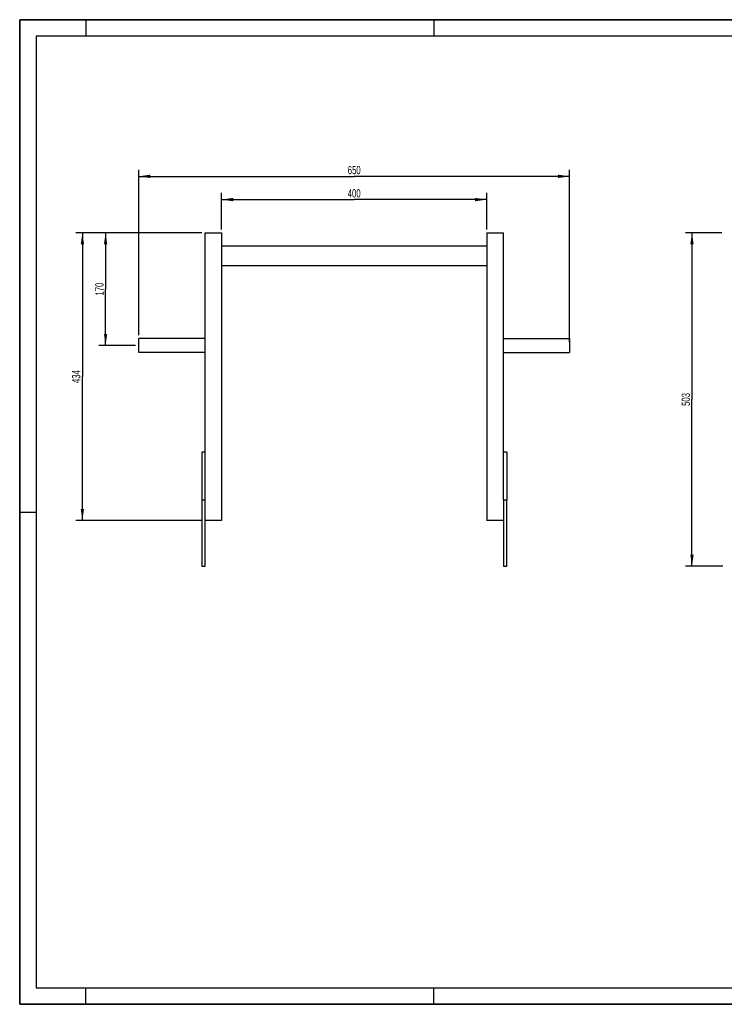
# Model space of a CAD drawing. Header units: millimetres. Extents: x 0 to 2100, y 0 to 1485.
# Tile 1 of 2: x 0 to 1063, y 0 to 1485. Entities that reach past the tile are written whole.
import ezdxf

# ---------------------------------------------------------------- set-up
doc = ezdxf.new("R2010")
doc.units = ezdxf.units.MM
doc.header["$LTSCALE"] = 115.5
doc.layers.get('0').update_dxf_attribs({"linetype": 'CONTINUOUS'})
doc.layers.add('005_AXIS', color=7, linetype='CONTINUOUS')
doc.layers.add('050_DIMENSIONING', color=7, linetype='CONTINUOUS')
doc.styles.get("Standard").update_dxf_attribs({"font": 'txt', "width": 0.7})
doc.dimstyles.new('DIMSTYLE_1', dxfattribs={"dimtxt": 12.5, "dimasz": 17.5, "dimexe": 2, "dimexo": 1, "dimtad": 1, "dimdec": 1, "dimtxsty": 'Standard', "dimblk": '_FILLED', "dimblk1": '_FILLED', "dimblk2": '_FILLED', "dimcen": 0.09, "dimazin": 2, "dimtp": 0.5, "dimtm": 0.5, "dimtfac": 1, "dimtdec": 1, "dimtofl": 0, "dimtmove": 0, "dimatfit": 3, "dimldrblk": '_FILLED', "dimfxl": 1, "dimtolj": 1, "dimarcsym": 0})
doc.dimstyles.new('DIMSTYLE_2', dxfattribs={"dimtxt": 12.5, "dimasz": 17.5, "dimexe": 2, "dimexo": 1, "dimtad": 1, "dimdec": 1, "dimtxsty": 'Standard', "dimblk": '_FILLED', "dimblk1": '_FILLED', "dimblk2": '_FILLED', "dimcen": 0.09, "dimazin": 2, "dimtp": 0.8, "dimtm": 0.8, "dimtfac": 1, "dimtdec": 1, "dimtofl": 0, "dimtmove": 0, "dimatfit": 3, "dimldrblk": '_FILLED', "dimfxl": 1, "dimtolj": 1, "dimarcsym": 0})
doc.dimstyles.new('DIMSTYLE_4', dxfattribs={"dimtxt": 12.5, "dimasz": 17.5, "dimexe": 2, "dimexo": 1, "dimtad": 1, "dimtxsty": 'Standard', "dimblk": '_FILLED', "dimblk1": '_FILLED', "dimblk2": '_FILLED', "dimcen": 0.09, "dimazin": 2, "dimtp": 0.5, "dimtm": 0.5, "dimtfac": 1, "dimtofl": 0, "dimtmove": 0, "dimatfit": 3, "dimldrblk": '_FILLED', "dimfxl": 1, "dimtolj": 1, "dimarcsym": 0})

# ---------------------------------------------------------------- blocks, each defined once
blk = doc.blocks.new('_FILLED')
at = {"color": 0, "linetype": 'ByBlock'}
blk.add_solid([(0, 0), (-1, 0.143), (-1, -0.143)], dxfattribs=at)
blk = doc.blocks.new('*D1')
at = {"layer": '050_DIMENSIONING', "color": 2, "linetype": 'Continuous', "transparency": 16777216}
for p, q in [((304.6, 1168.7), (304.6, 1223.7)), ((704.6, 1168.7), (704.6, 1223.7)), ((304.6, 1213.7), (504.6, 1213.7)), ((704.6, 1213.7), (504.6, 1213.7))]:
    blk.add_line(p, q, dxfattribs=at)
at = {"layer": '050_DIMENSIONING', "color": 2, "linetype": 'Continuous', "transparency": 16777216, "xscale": 17.5, "yscale": 17.5, "zscale": 17.5, "rotation": 180}
blk.add_blockref('_FILLED', (304.6, 1213.7), dxfattribs=at)
at = {"layer": '050_DIMENSIONING', "color": 2, "linetype": 'Continuous', "transparency": 16777216, "xscale": 17.5, "yscale": 17.5, "zscale": 17.5}
blk.add_blockref('_FILLED', (704.6, 1213.7), dxfattribs=at)
at = {"layer": '050_DIMENSIONING', "color": 2, "linetype": 'Continuous', "transparency": 16777216, "insert": (504.6, 1229.4), "char_height": 12.5, "width": 44.196, "attachment_point": 2, "line_spacing_factor": 0.9}
blk.add_mtext('400', dxfattribs=at)
blk = doc.blocks.new('*D2')
at = {"layer": '050_DIMENSIONING', "color": 2, "linetype": 'Continuous', "transparency": 16777216}
for p, q in [((179.6, 1009.4), (179.6, 1258.7)), ((179.6, 1248.7), (504.6, 1248.7)), ((829.6, 1248.7), (504.6, 1248.7)), ((829.6, 998.7), (829.6, 1258.7))]:
    blk.add_line(p, q, dxfattribs=at)
at = {"layer": '050_DIMENSIONING', "color": 2, "linetype": 'Continuous', "transparency": 16777216, "xscale": 17.5, "yscale": 17.5, "zscale": 17.5, "rotation": 180}
blk.add_blockref('_FILLED', (179.6, 1248.7), dxfattribs=at)
at = {"layer": '050_DIMENSIONING', "color": 2, "linetype": 'Continuous', "transparency": 16777216, "xscale": 17.5, "yscale": 17.5, "zscale": 17.5}
blk.add_blockref('_FILLED', (829.6, 1248.7), dxfattribs=at)
at = {"layer": '050_DIMENSIONING', "color": 2, "linetype": 'Continuous', "transparency": 16777216, "insert": (504.6, 1264.4), "char_height": 12.5, "width": 42.857, "attachment_point": 2, "line_spacing_factor": 0.9}
blk.add_mtext('650', dxfattribs=at)
blk = doc.blocks.new('*D3')
at = {"layer": '050_DIMENSIONING', "color": 2, "linetype": 'Continuous', "transparency": 16777216}
for p, q in [((1059.2, 1163.7), (1004.2, 1163.7)), ((1014.2, 1163.7), (1014.2, 912.2)), ((1014.2, 660.7), (1014.2, 912.2)), ((1060.7, 660.7), (1004.2, 660.7))]:
    blk.add_line(p, q, dxfattribs=at)
at = {"layer": '050_DIMENSIONING', "color": 2, "linetype": 'Continuous', "transparency": 16777216, "xscale": 17.5, "yscale": 17.5, "zscale": 17.5}
for p, rotation in [((1014.2, 1163.7), 90), ((1014.2, 660.7), 270)]:
    blk.add_blockref('_FILLED', p, dxfattribs=dict(at, rotation=rotation))
at = {"layer": '050_DIMENSIONING', "color": 2, "linetype": 'Continuous', "transparency": 16777216, "insert": (998.6, 912.2), "char_height": 12.5, "width": 41.518, "attachment_point": 2, "rotation": 90, "line_spacing_factor": 0.9}
blk.add_mtext('503', dxfattribs=at)
blk = doc.blocks.new('*D4')
at = {"layer": '050_DIMENSIONING', "color": 2, "linetype": 'Continuous', "transparency": 16777216}
for p, q in [((274.6, 1163.7), (84.6, 1163.7)), ((94.6, 1163.7), (94.6, 946.7)), ((94.6, 729.7), (94.6, 946.7)), ((274.6, 729.7), (84.6, 729.7))]:
    blk.add_line(p, q, dxfattribs=at)
at = {"layer": '050_DIMENSIONING', "color": 2, "linetype": 'Continuous', "transparency": 16777216, "xscale": 17.5, "yscale": 17.5, "zscale": 17.5}
for p, rotation in [((94.6, 1163.7), 90), ((94.6, 729.7), 270)]:
    blk.add_blockref('_FILLED', p, dxfattribs=dict(at, rotation=rotation))
at = {"layer": '050_DIMENSIONING', "color": 2, "linetype": 'Continuous', "transparency": 16777216, "insert": (79, 946.7), "char_height": 12.5, "width": 42.857, "attachment_point": 2, "rotation": 90, "line_spacing_factor": 0.9}
blk.add_mtext('434', dxfattribs=at)
blk = doc.blocks.new('*D6')
at = {"layer": '050_DIMENSIONING', "color": 2, "linetype": 'Continuous', "transparency": 16777216}
for p, q in [((274.6, 1163.7), (119.6, 1163.7)), ((129.6, 1163.7), (129.6, 1078.7)), ((129.6, 993.7), (129.6, 1078.7)), ((174.6, 993.7), (119.6, 993.7))]:
    blk.add_line(p, q, dxfattribs=at)
at = {"layer": '050_DIMENSIONING', "color": 2, "linetype": 'Continuous', "transparency": 16777216, "xscale": 17.5, "yscale": 17.5, "zscale": 17.5}
for p, rotation in [((129.6, 1163.7), 90), ((129.6, 993.7), 270)]:
    blk.add_blockref('_FILLED', p, dxfattribs=dict(at, rotation=rotation))
at = {"layer": '050_DIMENSIONING', "color": 2, "linetype": 'Continuous', "transparency": 16777216, "insert": (114, 1078.7), "char_height": 12.5, "width": 40.179, "attachment_point": 2, "rotation": 90, "line_spacing_factor": 0.9}
blk.add_mtext('170', dxfattribs=at)

msp = doc.modelspace()

# ---------------------------------------------------------------- linework, layer by layer
at = {"color": 7, "linetype": 'Continuous'}
for p, q in [((0, 1485), (2100, 1485)), ((0, 0), (0, 1485)), ((279.635, 1163.741), (304.635, 1163.741)), ((279.635, 760.741), (279.635, 1163.741)), ((304.635, 1163.741), (304.635, 729.741)), ((704.635, 1163.741), (729.635, 1163.741)), ((704.635, 1163.741), (704.635, 729.741)), ((729.635, 760.741), (729.635, 1163.741)), ((304.635, 1143.741), (704.635, 1143.741)), ((704.635, 1113.741), (304.635, 1113.741)), ((279.635, 832.741), (274.635, 832.741)), ((274.635, 832.741), (274.635, 760.741)), ((734.635, 832.741), (729.635, 832.741)), ((734.635, 832.741), (734.635, 760.741)), ((274.635, 760.741), (279.635, 760.741)), ((274.635, 760.741), (274.635, 660.741)), ((279.635, 660.741), (279.635, 760.741)), ((729.635, 760.741), (734.635, 760.741)), ((729.635, 760.741), (729.635, 660.741)), ((734.635, 660.741), (734.635, 760.741)), ((304.635, 729.741), (279.635, 729.741)), ((729.635, 729.741), (704.635, 729.741)), ((0, 0), (2100, 0))]:
    msp.add_line(p, q, dxfattribs=at)
at = {"color": 3, "linetype": 'Continuous'}
for p, q in [((0, 1485), (0, 0)), ((2100, 1485), (0, 1485)), ((100, 1485), (100, 1460)), ((625, 1485), (625, 1460)), ((0, 742.5), (25, 742.5)), ((100, 0), (100, 25)), ((625, 0), (625, 25)), ((2100, 0), (0, 0))]:
    msp.add_line(p, q, dxfattribs=at)
at = {"color": 5, "linetype": 'Continuous'}
for p, q in [((25, 1460), (25, 25)), ((2075, 1460), (25, 1460)), ((25, 25), (2075, 25))]:
    msp.add_line(p, q, dxfattribs=at)
at = {"layer": '005_AXIS', "color": 7, "linetype": 'Continuous'}
for p, q in [((179.635, 993.741), (179.635, 1004.391)), ((279.635, 1004.391), (179.635, 1004.391)), ((729.635, 1004.391), (829.635, 1004.391)), ((829.635, 1004.391), (829.635, 993.741)), ((179.635, 983.091), (179.635, 993.741)), ((279.635, 983.091), (179.635, 983.091)), ((729.635, 983.091), (829.635, 983.091)), ((829.635, 993.741), (829.635, 983.091)), ((274.635, 660.741), (279.635, 660.741)), ((729.635, 660.741), (734.635, 660.741))]:
    msp.add_line(p, q, dxfattribs=at)

# ---------------------------------------------------------------- dimensions: what is measured, and where the dimension line sits
at = {"layer": '050_DIMENSIONING', "color": 2, "linetype": 'Continuous'}
for base, p1, p2, dimstyle, picture, middle in [((829.635, 1248.741), (179.635, 1008.391), (829.635, 997.741), 'DIMSTYLE_2', '*D2', (502.849, 1248.741)), ((704.635, 1213.741), (304.635, 1167.741), (704.635, 1167.741), 'DIMSTYLE_1', '*D1', (502.849, 1213.741))]:
    dim = msp.add_linear_dim(base=base, p1=p1, p2=p2, dimstyle=dimstyle, dxfattribs=at)
    dim.commit()
    dim.dimension.update_dxf_attribs({"geometry": picture, "text_midpoint": middle, "dimtype": 160})
for base, p1, p2, angle, dimstyle, picture, middle in [((94.635, 1163.741), (275.635, 729.741), (275.635, 1163.741), 90, 'DIMSTYLE_2', '*D4', (94.635, 944.955)), ((129.635, 993.741), (275.635, 1163.741), (175.635, 993.741), 270, 'DIMSTYLE_4', '*D6', (129.635, 1076.955)), ((1014.208, 660.741), (1060.208, 1163.741), (1061.708, 660.741), 270, 'DIMSTYLE_2', '*D3', (1014.208, 910.455))]:
    dim = msp.add_linear_dim(base=base, p1=p1, p2=p2, angle=angle, dimstyle=dimstyle, dxfattribs=at)
    dim.commit()
    dim.dimension.update_dxf_attribs({"geometry": picture, "text_midpoint": middle, "dimtype": 160})

doc.saveas('drawing.dxf')
